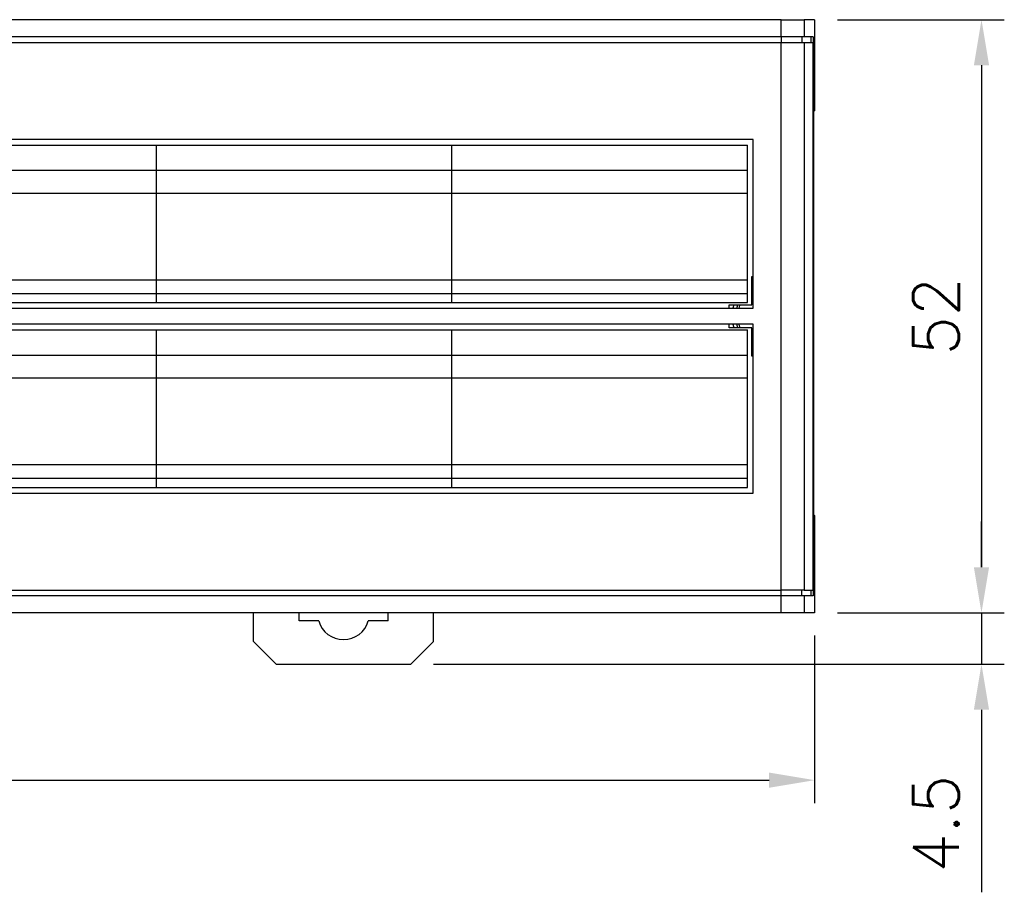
# Model space of a CAD drawing. Header units: millimetres. Extents: x 0 to 594, y 0 to 420.
# Tile 20 of 22: x 403 to 489, y 202 to 279. Entities that reach past the tile are written whole.
import ezdxf

# ---------------------------------------------------------------- set-up
doc = ezdxf.new("R2010")
doc.units = ezdxf.units.MM
doc.header["$PDSIZE"] = -1
doc.styles.get("Standard").update_dxf_attribs({"font": 'txt.shx', "bigfont": 'whgtxt.shx'})
doc.dimstyles.new('ISO-25', dxfattribs={"dimtxt": 2.5, "dimasz": 2.5, "dimexe": 1.25, "dimexo": 0.625, "dimtad": 1, "dimtxsty": 'Standard', "dimcen": 2.5, "dimadec": 0, "dimazin": 0, "dimtfac": 1, "dimtmove": 0, "dimatfit": 3, "dimfxl": 0, "dimarcsym": 0})

# ---------------------------------------------------------------- blocks, each defined once
blk = doc.blocks.new('*D6')
at = {"color": 8, "lineweight": -2}
for p, q in [((316.57, 224.609), (316.57, 209.938)), ((472.57, 224.609), (472.57, 209.938)), ((320.57, 211.938), (468.57, 211.938))]:
    blk.add_line(p, q, dxfattribs=at)
at = {"color": 8}
for points in [[(320.57, 212.605), (320.57, 211.272), (316.57, 211.938)], [(468.57, 212.605), (468.57, 211.272), (472.57, 211.938)]]:
    blk.add_solid(points, dxfattribs=at)
at = {"layer": 'Defpoints', "color": 0}
for p in [(316.57, 226.609), (472.57, 226.609), (472.57, 211.938)]:
    blk.add_point(p, dxfattribs=at)
at = {"color": 3, "insert": (394.57, 215.938), "char_height": 4, "attachment_point": 5}
blk.add_mtext('\\A1;156', dxfattribs=at)
blk = doc.blocks.new('*D7')
at = {"color": 8, "lineweight": -2}
for p, q in [((474.57, 278.609), (489.196, 278.609)), ((487.196, 274.609), (487.196, 230.609)), ((474.57, 226.609), (489.196, 226.609))]:
    blk.add_line(p, q, dxfattribs=at)
at = {"color": 8}
for points in [[(486.53, 274.609), (487.863, 274.609), (487.196, 278.609)], [(486.53, 230.609), (487.863, 230.609), (487.196, 226.609)]]:
    blk.add_solid(points, dxfattribs=at)
at = {"layer": 'Defpoints', "color": 0}
for p in [(472.57, 278.609), (472.57, 226.609), (487.196, 226.609)]:
    blk.add_point(p, dxfattribs=at)
at = {"color": 3, "insert": (483.196, 252.609), "char_height": 4, "attachment_point": 5, "rotation": 90}
blk.add_mtext('\\A1;52', dxfattribs=at)
blk = doc.blocks.new('*D8')
at = {"color": 8, "lineweight": -2}
for p, q in [((487.196, 230.609), (487.196, 234.609)), ((474.57, 226.609), (489.196, 226.609)), ((487.196, 226.609), (487.196, 222.109)), ((439.17, 222.109), (489.196, 222.109)), ((487.196, 218.109), (487.196, 202.109))]:
    blk.add_line(p, q, dxfattribs=at)
at = {"color": 8}
for points in [[(486.53, 230.609), (487.863, 230.609), (487.196, 226.609)], [(486.53, 218.109), (487.863, 218.109), (487.196, 222.109)]]:
    blk.add_solid(points, dxfattribs=at)
at = {"layer": 'Defpoints', "color": 0}
for p in [(472.57, 226.609), (437.17, 222.109), (487.196, 222.109)]:
    blk.add_point(p, dxfattribs=at)
at = {"color": 3, "insert": (483.196, 208.109), "char_height": 4, "attachment_point": 5, "rotation": 90}
blk.add_mtext('\\A1;4.5', dxfattribs=at)

msp = doc.modelspace()

# ---------------------------------------------------------------- linework, layer by layer
for p, q in [((469.6445, 278.6087), (350.5705, 278.6087)), ((469.6445, 277.1087), (469.6445, 278.6087)), ((469.6445, 278.6087), (471.6431, 278.6087)), ((471.6431, 278.6087), (471.6431, 277.1087)), ((472.5705, 278.6087), (471.6431, 278.6087)), ((472.5705, 278.6087), (472.5705, 270.6087)), ((469.6445, 277.1087), (350.5705, 277.1087)), ((471.6431, 277.1087), (469.6445, 277.1087)), ((469.6445, 277.1087), (469.6445, 276.6087)), ((471.4432, 277.1087), (471.4432, 276.6087)), ((472.4384, 277.1087), (471.6431, 277.1087)), ((472.2383, 277.1087), (472.2383, 276.6087)), ((472.4384, 277.1087), (472.4384, 228.1086)), ((350.5705, 276.6087), (469.6445, 276.6087)), ((469.6445, 228.6087), (469.6445, 276.6087)), ((469.6445, 276.6087), (471.6431, 276.6087)), ((471.6431, 276.6087), (471.6431, 228.6087)), ((471.6431, 276.6087), (472.4195, 276.6087)), ((472.4195, 276.6087), (472.4195, 228.6087)), ((472.495, 235.2086), (472.495, 270.6087)), ((472.495, 270.6087), (472.5705, 270.6087)), ((467.1705, 268.1087), (362.5705, 268.1087)), ((388.9705, 267.6087), (414.8705, 267.6087)), ((414.8705, 267.6087), (440.7705, 267.6087)), ((414.8705, 265.4087), (414.8705, 267.6087)), ((440.7705, 267.6087), (466.6705, 267.6087)), ((440.7705, 265.4087), (440.7705, 267.6087)), ((466.6705, 265.4087), (466.6705, 267.6087)), ((467.1705, 253.3087), (467.1705, 268.1087)), ((388.9705, 265.4087), (414.8705, 265.4087)), ((414.8705, 265.4087), (440.7705, 265.4087)), ((414.8705, 263.4087), (414.8705, 265.4087)), ((440.7705, 265.4087), (466.6705, 265.4087)), ((440.7705, 263.4087), (440.7705, 265.4087)), ((466.6705, 263.4087), (466.6705, 265.4087)), ((388.9705, 263.4087), (414.8705, 263.4087)), ((414.8705, 263.4087), (440.7705, 263.4087)), ((414.8705, 255.8087), (414.8705, 263.4087)), ((440.7705, 263.4087), (466.6705, 263.4087)), ((440.7705, 255.8087), (440.7705, 263.4087)), ((466.6705, 255.8087), (466.6705, 263.4087)), ((388.9705, 255.8087), (414.8705, 255.8087)), ((414.8705, 255.8087), (440.7705, 255.8087)), ((414.8705, 254.6087), (414.8705, 255.8087)), ((440.7705, 255.8087), (466.6705, 255.8087)), ((440.7705, 254.6087), (440.7705, 255.8087)), ((466.6705, 254.6087), (466.6705, 255.8087)), ((467.0705, 256.1086), (467.1705, 256.1086)), ((467.0705, 253.6086), (467.0705, 256.1086)), ((467.1705, 255.5417), (467.0705, 255.4918)), ((467.0705, 255.0906), (467.1705, 255.1483)), ((467.1705, 254.9756), (467.0705, 254.9135)), ((388.9705, 254.6087), (414.8705, 254.6087)), ((388.9705, 253.8087), (414.8705, 253.8087)), ((414.8705, 253.8087), (414.8705, 254.6087)), ((414.8705, 254.6087), (440.7705, 254.6087)), ((414.8705, 253.8087), (440.7705, 253.8087)), ((440.7705, 254.6087), (466.6705, 254.6087)), ((440.7705, 253.8087), (440.7705, 254.6087)), ((440.7705, 253.8087), (466.6705, 253.8087)), ((466.6705, 253.8087), (466.6705, 254.6087)), ((362.5705, 253.3087), (467.1705, 253.3087)), ((465.0705, 253.6086), (467.0705, 253.6086)), ((465.0705, 253.3087), (465.0705, 253.6086)), ((465.4781, 253.6086), (465.3968, 253.3087)), ((467.1705, 251.9086), (362.5705, 251.9086)), ((388.9705, 251.4087), (414.8705, 251.4087)), ((414.8705, 249.2086), (414.8705, 251.4087)), ((414.8705, 251.4087), (440.7705, 251.4087)), ((440.7705, 251.4087), (466.6705, 251.4087)), ((440.7705, 249.2086), (440.7705, 251.4087)), ((465.0705, 251.6087), (465.0705, 251.9086)), ((467.0705, 251.6087), (465.0705, 251.6087)), ((465.3968, 251.9086), (465.4781, 251.6087)), ((466.6705, 249.2086), (466.6705, 251.4087)), ((467.0705, 249.1086), (467.0705, 251.6087)), ((467.1705, 237.1086), (467.1705, 251.9086)), ((467.0705, 250.3038), (467.1705, 250.2417)), ((467.1705, 250.069), (467.0705, 250.1267)), ((467.0705, 249.7255), (467.1705, 249.6757)), ((388.9705, 249.2086), (414.8705, 249.2086)), ((414.8705, 247.2087), (414.8705, 249.2086)), ((414.8705, 249.2086), (440.7705, 249.2086)), ((440.7705, 249.2086), (466.6705, 249.2086)), ((440.7705, 247.2087), (440.7705, 249.2086)), ((466.6705, 247.2087), (466.6705, 249.2086)), ((467.1705, 249.1086), (467.0705, 249.1086)), ((388.9705, 247.2087), (414.8705, 247.2087)), ((414.8705, 239.6086), (414.8705, 247.2087)), ((414.8705, 247.2087), (440.7705, 247.2087)), ((440.7705, 247.2087), (466.6705, 247.2087)), ((440.7705, 239.6086), (440.7705, 247.2087)), ((466.6705, 239.6086), (466.6705, 247.2087)), ((388.9705, 239.6086), (414.8705, 239.6086)), ((414.8705, 238.4087), (414.8705, 239.6086)), ((414.8705, 239.6086), (440.7705, 239.6086)), ((440.7705, 239.6086), (466.6705, 239.6086)), ((440.7705, 238.4087), (440.7705, 239.6086)), ((466.6705, 238.4087), (466.6705, 239.6086)), ((388.9705, 238.4087), (414.8705, 238.4087)), ((414.8705, 237.6087), (414.8705, 238.4087)), ((414.8705, 238.4087), (440.7705, 238.4087)), ((440.7705, 237.6087), (440.7705, 238.4087)), ((440.7705, 238.4087), (466.6705, 238.4087)), ((466.6705, 237.6087), (466.6705, 238.4087)), ((388.9705, 237.6087), (414.8705, 237.6087)), ((414.8705, 237.6087), (440.7705, 237.6087)), ((440.7705, 237.6087), (466.6705, 237.6087)), ((362.5705, 237.1086), (467.1705, 237.1086)), ((472.5705, 235.1388), (472.495, 235.2086)), ((472.5705, 235.1388), (472.5705, 226.6087)), ((350.5705, 228.6087), (469.6445, 228.6087)), ((469.6445, 228.1086), (350.5705, 228.1086)), ((471.6431, 228.6087), (469.6445, 228.6087)), ((469.6445, 228.1086), (469.6445, 228.6087)), ((469.6445, 226.6087), (469.6445, 228.1086)), ((471.6431, 228.1086), (469.6445, 228.1086)), ((471.4432, 228.1086), (471.4432, 228.6087)), ((471.6431, 228.6087), (472.4195, 228.6087)), ((471.6431, 228.1086), (471.6431, 226.6087)), ((472.4384, 228.1086), (471.6431, 228.1086)), ((472.2383, 228.6087), (472.2383, 228.1086)), ((469.6445, 226.6087), (350.5705, 226.6087)), ((423.3705, 224.1087), (423.3705, 226.6087)), ((427.3705, 225.9087), (427.3705, 226.6087)), ((435.1705, 225.9087), (435.1705, 226.6087)), ((439.1705, 224.1087), (439.1705, 226.6087)), ((471.6431, 226.6087), (469.6445, 226.6087)), ((472.5705, 226.6087), (471.6431, 226.6087)), ((429.102, 225.9087), (427.3705, 225.9087)), ((435.1705, 225.9087), (433.439, 225.9087)), ((423.3705, 224.1087), (425.3705, 222.1087)), ((437.1705, 222.1087), (439.1705, 224.1087)), ((425.3705, 222.1087), (437.1705, 222.1087))]:
    msp.add_line(p, q)
at = {"flags": 128}
for points in [[(465.7562, 253.3087), (465.8124, 253.5048), (465.8483, 253.6086)], [(466.0087, 253.6086), (465.9917, 253.564), (465.9111, 253.3087)], [(465.8483, 251.6087), (465.8124, 251.7125), (465.7562, 251.9086)], [(465.9111, 251.9086), (465.9917, 251.6533), (466.0087, 251.6087)]]:
    msp.add_lwpolyline(points, dxfattribs=at)
msp.add_arc((431.2705, 226.5087), 2.25, 195.46601, 344.53399)

# ---------------------------------------------------------------- dimensions: what is measured, and where the dimension line sits
for base, p1, p2, picture, middle in [((487.1963, 226.6087), (472.5705, 278.6087), (472.5705, 226.6087), '*D7', (483.1963, 252.6087)), ((487.1963, 222.1087), (472.5705, 226.6087), (437.1705, 222.1087), '*D8', (483.1963, 208.1087))]:
    dim = msp.add_linear_dim(base=base, p1=p1, p2=p2, angle=90, dimstyle='ISO-25', override={"dimscale": 2, "dimtxt": 2, "dimasz": 2, "dimexe": 1, "dimexo": 1, "dimgap": 1, "dimdec": 3, "dimzin": 9, "dimdsep": 46, "dimcen": 0, "dimclrd": 8, "dimclre": 8, "dimclrt": 3, "dimadec": 3, "dimazin": 2, "dimtdec": 3, "dimfxl": 0.6, "dimtolj": 1, "dimtzin": 1, "dimarcsym": 1})
    dim.commit()
    dim.dimension.update_dxf_attribs({"geometry": picture, "text_midpoint": middle})
dim = msp.add_linear_dim(base=(472.5705, 211.9383), p1=(316.5705, 226.6087), p2=(472.5705, 226.6087), dimstyle='ISO-25', override={"dimscale": 2, "dimtxt": 2, "dimasz": 2, "dimexe": 1, "dimexo": 1, "dimgap": 1, "dimdec": 3, "dimzin": 9, "dimdsep": 46, "dimcen": 0, "dimclrd": 8, "dimclre": 8, "dimclrt": 3, "dimadec": 3, "dimazin": 2, "dimtdec": 3, "dimfxl": 0.6, "dimtolj": 1, "dimtzin": 1, "dimarcsym": 1})
dim.commit()
dim.dimension.update_dxf_attribs({"geometry": '*D6', "text_midpoint": (394.5705, 215.9383)})

doc.saveas('drawing.dxf')
